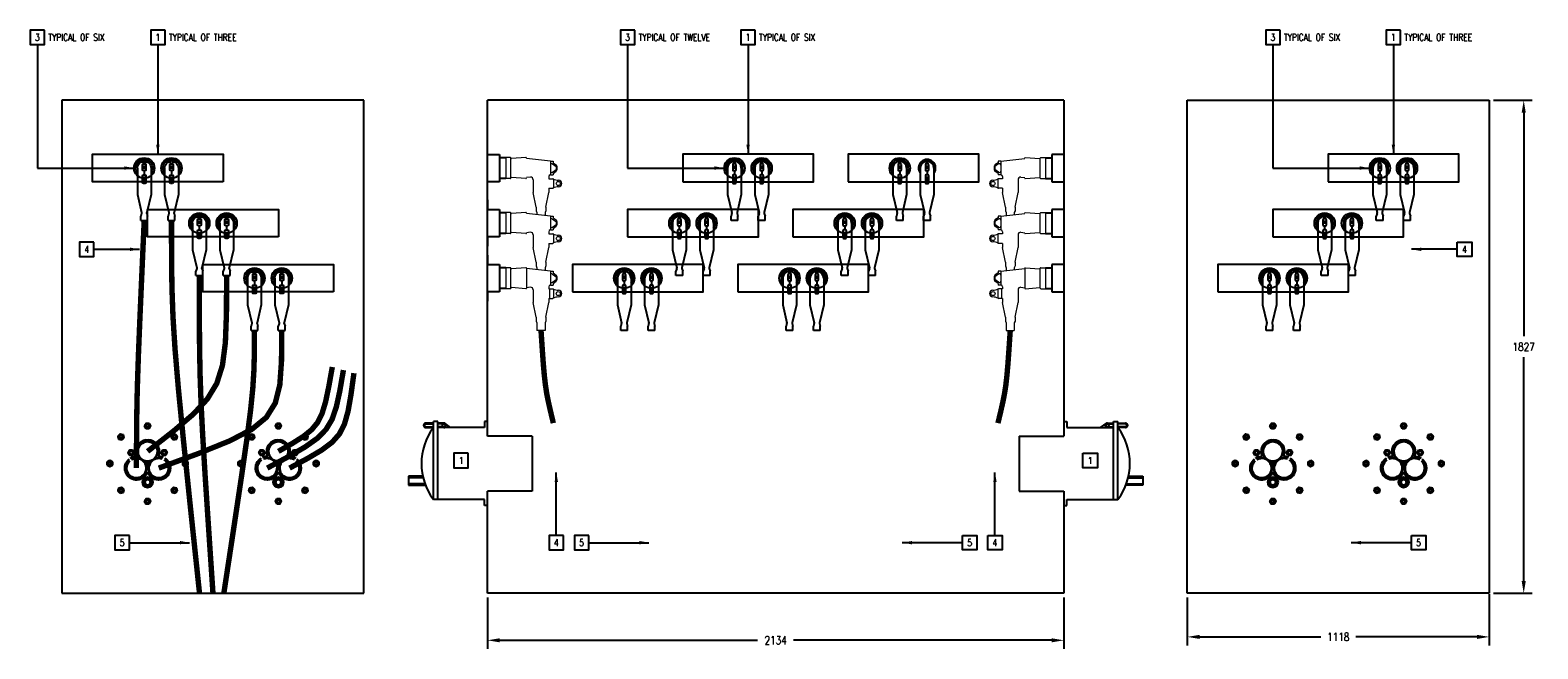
# Model space of a CAD drawing. Header units: millimetres. Extents: x 841 to 6422, y -23772 to -21479.
import ezdxf
from ezdxf.enums import TextEntityAlignment as Align

# ---------------------------------------------------------------- set-up
doc = ezdxf.new("R2010")
doc.units = ezdxf.units.MM
doc.header["$LTSCALE"] = 254
doc.layers.get('0').update_dxf_attribs({"color": 2})
doc.layers.add('DRAW', color=2, linetype='Continuous', lineweight=30)
doc.layers.add('HIDDEN', color=1, linetype='Continuous', lineweight=15)
for name, color, linetype in [('E-ANNO-TEXT', 3, 'Continuous'), ('E-DETL', 2, 'Continuous'), ('E-TEXT', 3, 'Continuous')]:
    doc.layers.add(name, color=color, linetype=linetype)
doc.styles.get("Standard").update_dxf_attribs({"font": 'romans.shx', "width": 0.8, "height": 30})
doc.dimstyles.get("Standard").update_dxf_attribs({"dimtxt": 0.125, "dimasz": 0.179688, "dimexe": 0.125, "dimexo": 0.0625, "dimgap": 0.09375, "dimtad": 0, "dimdec": 8, "dimzin": 5, "dimdsep": 46, "dimtxsty": 'Standard', "dimcen": 0.089844, "dimclrd": 256, "dimclre": 256, "dimclrt": 256, "dimadec": 0, "dimazin": 0, "dimtfac": 1, "dimtdec": 8, "dimtmove": 0, "dimatfit": 3, "dimfxl": 0, "dimfrac": 2, "dimtolj": 1, "dimtzin": 5, "dimlwd": -1, "dimlwe": -1, "dimarcsym": 0})

# ---------------------------------------------------------------- blocks, each defined once
blk = doc.blocks.new('Elbow Rear')
for p, q in [((-1, 0), (-1, -3.875)), ((-0.25, 0.5), (-0.25, -0.25)), ((-0.125, 1.125), (-0.125, 0.625)), ((0.125, 1.125), (-0.125, 1.125)), ((0.125, 0.625), (-0.125, 0.625)), ((0, 0.375), (0, -0.125)), ((0.125, 0.625), (0.125, 1.125)), ((0.25, -0.25), (0.25, 0.5)), ((1, 0), (1, -3.875)), ((-0.25, -1.125), (-0.25, -2.125)), ((-0.125, -0.375), (0.125, -0.375)), ((0.125, -1), (-0.125, -1)), ((0, -0.5), (0, -0.875)), ((0, -1.25), (0, -2)), ((0.25, -2.125), (0.25, -1.125)), ((-1, -3.875), (-0.375, -6.5)), ((-0.125, -2.25), (0.125, -2.25)), ((1, -3.875), (0.375, -6.5)), ((-0.375, -6.625), (-0.375, -6.5)), ((0.375, -6.5), (0.375, -6.625)), ((-0.375, -6.625), (-0.5, -7)), ((-0.5, -7.625), (-0.5, -7)), ((0.5, -7.625), (-0.5, -7.625)), ((0.375, -6.625), (0.5, -7)), ((0.5, -7.625), (0.5, -7))]:
    blk.add_line(p, q)
for centre, radius, start, end in [((0, 0), 1.25, 323.1301, 216.8699), ((0, 0), 1, 97.18076, 180), ((-0.125, 0.5), 0.125, 90, 180), ((0, 0), 1, 0, 82.81924), ((0.125, 0.5), 0.125, 0, 90), ((-0.125, -0.25), 0.125, 180, 270), ((-0.125, -1.125), 0.125, 90, 180), ((-0.125, -2.125), 0.125, 180, 270), ((0.125, -0.25), 0.125, 270, 0), ((0.125, -1.125), 0.125, 0, 90), ((0.125, -2.125), 0.125, 270, 0)]:
    blk.add_arc(centre, radius, start, end)
blk = doc.blocks.new('REC BACK')
at = {"layer": 'DRAW'}
for p, q in [((-12.7, -68.2), (-18.8, -65.7)), ((-12.7, -68.2), (-18.8, -65.7)), ((-9.7, -60.8), (-15.8, -58.4)), ((-9.7, -60.8), (-15.8, -58.4)), ((15.8, -79.7), (9.7, -77.2)), ((15.8, -79.7), (9.7, -77.2)), ((18.8, -72.3), (12.7, -69.9)), ((18.8, -72.3), (12.7, -69.9))]:
    blk.add_line(p, q, dxfattribs=at)
for points in [[(-5.5, 149.2), (-11, 139.7), (-5.5, 130.2), (5.5, 130.2), (11, 139.7), (5.5, 149.2)], [(-109.4, 101.6), (-106.6, 91), (-95.9, 88.2), (-88.2, 95.9), (-91, 106.6), (-101.6, 109.4)], [(101.6, 109.4), (91, 106.6), (88.2, 95.9), (95.9, 88.2), (106.6, 91), (109.4, 101.6)], [(101.6, 109.4), (91, 106.6), (88.2, 95.9), (95.9, 88.2), (106.6, 91), (109.4, 101.6)], [(-149.2, -5.5), (-139.7, -11), (-130.2, -5.5), (-130.2, 5.5), (-139.7, 11), (-149.2, 5.5)], [(-149.2, -5.5), (-139.7, -11), (-130.2, -5.5), (-130.2, 5.5), (-139.7, 11), (-149.2, 5.5)], [(-55.6, 50), (-50.1, 40.5), (-55.6, 30.9), (-66.6, 30.9), (-72.1, 40.5), (-66.6, 50)], [(-1.4, 2.4), (-2.7, 0), (-1.4, -2.4), (1.4, -2.4), (2.7, 0), (1.4, 2.4)], [(-1.4, 2.4), (-2.7, 0), (-1.4, -2.4), (1.4, -2.4), (2.7, 0), (1.4, 2.4)], [(55.6, 50), (50.1, 40.5), (55.6, 30.9), (66.6, 30.9), (72.1, 40.5), (66.6, 50)], [(149.2, 5.5), (139.7, 11), (130.2, 5.5), (130.2, -5.5), (139.7, -11), (149.2, -5.5)], [(149.2, 5.5), (139.7, 11), (130.2, 5.5), (130.2, -5.5), (139.7, -11), (149.2, -5.5)], [(-101.6, -109.4), (-91, -106.6), (-88.2, -95.9), (-95.9, -88.2), (-106.6, -91), (-109.4, -101.6)], [(-101.6, -109.4), (-91, -106.6), (-88.2, -95.9), (-95.9, -88.2), (-106.6, -91), (-109.4, -101.6)], [(109.4, -101.6), (106.6, -91), (95.9, -88.2), (88.2, -95.9), (91, -106.6), (101.6, -109.4)], [(109.4, -101.6), (106.6, -91), (95.9, -88.2), (88.2, -95.9), (91, -106.6), (101.6, -109.4)], [(5.5, -149.2), (11, -139.7), (5.5, -130.2), (-5.5, -130.2), (-11, -139.7), (-5.5, -149.2)], [(5.5, -149.2), (11, -139.7), (5.5, -130.2), (-5.5, -130.2), (-11, -139.7), (-5.5, -149.2)]]:
    blk.add_lwpolyline(points, close=True, dxfattribs=at)
for points in [[(5.5, 149.2), (-5.5, 149.2), (-11, 139.7), (-5.5, 130.2), (1.7, 130.2)], [(-105.4, 105.6), (-109.4, 101.6), (-106.6, 91), (-98.5, 88.9)]]:
    blk.add_lwpolyline(points, dxfattribs=at)
for centre, radius in [((0, 139.7), 9.52), ((0, 139.7), 5.33), ((-98.8, 98.8), 9.52), ((-98.8, 98.8), 5.33), ((98.8, 98.8), 9.52), ((98.8, 98.8), 9.52), ((98.8, 98.8), 5.33), ((98.8, 98.8), 5.33), ((-139.7, 0), 9.52), ((-139.7, 0), 9.52), ((-139.7, 0), 5.33), ((-139.7, 0), 5.33), ((-61.1, 40.5), 9.41), ((-61.1, 40.5), 6.35), ((0, 0), 9.52), ((0, 0), 9.52), ((0, 0), 6.35), ((0, 0), 6.35), ((61.1, 40.5), 9.41), ((61.1, 40.5), 6.35), ((139.7, 0), 9.52), ((139.7, 0), 9.52), ((139.7, 0), 5.33), ((139.7, 0), 5.33), ((0, -69), 19.1), ((0, -69), 19.1), ((-98.8, -98.8), 9.52), ((-98.8, -98.8), 9.52), ((-98.8, -98.8), 5.33), ((-98.8, -98.8), 5.33), ((0, -69), 12.7), ((0, -69), 12.7), ((0, -69), 10.3), ((0, -69), 10.3), ((98.8, -98.8), 9.52), ((98.8, -98.8), 9.52), ((98.8, -98.8), 5.33), ((98.8, -98.8), 5.33), ((0, -139.7), 9.52), ((0, -139.7), 9.52), ((0, -139.7), 5.33), ((0, -139.7), 5.33)]:
    blk.add_circle(centre, radius, dxfattribs=at)
for centre, radius, start, end in [((0, 139.7), 9.52, 59.9508, 280.5411), ((0, 139.7), 6.35, 59.9959, 28.4622), ((0, 139.7), 6.35, 59.9959, 291.5972), ((0, 139.7), 5.33, 41.9746, 298.5172), ((-98.8, 98.8), 9.52, 134.3879, 270.4472), ((-98.8, 98.8), 6.35, 104.9959, 73.4622), ((-98.8, 98.8), 6.35, 146.5556, 258.2795), ((-98.8, 98.8), 5.33, 154.3368, 250.4983), ((0, 45.2), 42.9, 97.4786, 200.1972), ((0, 45.2), 42.9, 134.8356, 200.1972), ((0, 45.2), 37.3, 100.1487, 219.3308), ((0, 45.2), 37.3, 137.5058, 219.3308), ((0, 45.2), 36.5, 100.6003, 264.6109), ((0, 45.2), 36.5, 137.9574, 264.6109), ((0, 45.2), 42.9, 356.574, 100.3703), ((0, 45.2), 37.3, 320.6692, 97.7002), ((0, 45.2), 36.5, 275.3891, 97.2485), ((0, 45.2), 36.5, 275.3891, 59.8915), ((0, 45.2), 37.3, 320.6692, 60.3431), ((0, 45.2), 42.9, 339.8028, 63.0133), ((98.8, 98.8), 6.35, 14.9959, 343.4622), ((98.8, 98.8), 6.35, 14.9959, 343.4622), ((-139.7, 0), 6.35, 149.9959, 118.4622), ((-139.7, 0), 6.35, 149.9959, 118.4622), ((-41.3, -16.7), 42.9, 129.6502, 333.6925), ((-41.3, -16.7), 42.9, 156.8771, 333.6925), ((-41.3, -16.7), 37.3, 132.3204, 13.2155), ((-41.3, -16.7), 36.5, 132.772, 14.6287), ((-41.3, -16.7), 42.9, 92.4118, 122.4117), ((-41.3, -16.7), 37.3, 73.2782, 119.7416), ((-41.3, -16.7), 36.5, 29.3384, 119.29), ((-41.3, -16.7), 42.9, 92.4118, 95.1849), ((-43.2, 29.3), 3.17, 272.4118, 20.1972), ((-43.2, 29.3), 3.17, 272.4118, 20.1972), ((-41.3, -16.7), 37.3, 73.2782, 92.5148), ((-41.3, -16.7), 36.5, 29.3384, 92.0632), ((-30.1, 20.6), 1.59, 253.2782, 39.3308), ((-30.1, 20.6), 1.59, 253.2782, 39.3308), ((-11.2, 8), 1.59, 73.2782, 219.3308), ((-11.2, 8), 1.59, 73.2782, 219.3308), ((-41.3, -16.7), 37.3, 30.7516, 39.3308), ((-41.3, -16.7), 37.3, 30.7516, 39.3308), ((0, 45.2), 37.3, 253.2782, 262.6383), ((0, 45.2), 37.3, 253.2782, 262.6383), ((41.3, -16.7), 42.9, 206.3075, 58.9482), ((41.3, -16.7), 42.9, 206.3075, 32.3102), ((41.3, -16.7), 37.3, 166.7845, 56.2781), ((41.3, -16.7), 37.3, 166.7845, 29.64), ((41.3, -16.7), 36.5, 165.3713, 55.8265), ((0, 45.2), 37.3, 277.3617, 286.7218), ((0, 45.2), 37.3, 277.3617, 286.7218), ((41.3, -16.7), 36.5, 165.3713, 29.1884), ((41.3, -16.7), 37.3, 140.6692, 149.2484), ((41.3, -16.7), 37.3, 140.6692, 149.2484), ((41.3, -16.7), 36.5, 69.8972, 150.6616), ((41.3, -16.7), 36.5, 96.5353, 150.6616), ((11.2, 8), 1.59, 320.6692, 106.7218), ((11.2, 8), 1.59, 320.6692, 106.7218), ((30.1, 20.6), 1.59, 140.6692, 286.7218), ((30.1, 20.6), 1.59, 140.6692, 286.7218), ((41.3, -16.7), 37.3, 69.4456, 106.7218), ((41.3, -16.7), 37.3, 96.0837, 106.7218), ((43.2, 29.3), 3.17, 159.8028, 267.5882), ((41.3, -16.7), 42.9, 66.7755, 87.5882), ((139.7, 0), 6.35, 329.9959, 298.4622), ((139.7, 0), 6.35, 329.9959, 298.4622), ((-41.3, -16.7), 37.3, 159.5472, 13.2155), ((-41.3, -16.7), 36.5, 159.9988, 14.6287), ((0, -37.1), 3.17, 26.3075, 153.6925), ((0, -37.1), 3.17, 26.3075, 153.6925), ((-98.8, -98.8), 6.35, 194.9959, 163.4622), ((-98.8, -98.8), 6.35, 194.9959, 163.4622), ((0, -69), 11.1, 347.2125, 314.1565), ((0, -69), 11.1, 347.2125, 314.1565), ((98.8, -98.8), 6.35, 284.9959, 253.4622), ((98.8, -98.8), 6.35, 284.9959, 253.4622), ((0, -139.7), 6.35, 239.9959, 208.4622), ((0, -139.7), 6.35, 239.9959, 208.4622)]:
    blk.add_arc(centre, radius, start, end, dxfattribs=at)
blk = doc.blocks.new('*D32')
at = {"layer": 'E-TEXT'}
for p, q in [((6257.7, -21739.1), (6401, -21739.1)), ((6369.3, -21784.7), (6369.3, -22613.6)), ((6369.3, -23520.2), (6369.3, -22691.3)), ((6257.7, -23565.9), (6401, -23565.9))]:
    blk.add_line(p, q, dxfattribs=at)
for points in [[(6361.7, -21784.7), (6376.9, -21784.7), (6369.3, -21739.1)], [(6361.7, -23520.2), (6376.9, -23520.2), (6369.3, -23565.9)]]:
    blk.add_solid(points, dxfattribs=at)
at = {"layer": 'E-TEXT', "insert": (6369.3, -22652.5), "char_height": 30, "attachment_point": 5}
blk.add_mtext('\\A1;1827', dxfattribs=at)
blk = doc.blocks.new('*D34')
at = {"layer": 'E-ANNO-TEXT'}
for p, q in [((2533.8, -23581.7), (2533.8, -23771.8)), ((4667.4, -23581.7), (4667.4, -23771.8)), ((2579.4, -23740), (3533.9, -23740)), ((4621.7, -23740), (3667.2, -23740))]:
    blk.add_line(p, q, dxfattribs=at)
for points in [[(2579.4, -23732.4), (2579.4, -23747.6), (2533.8, -23740)], [(4621.7, -23732.4), (4621.7, -23747.6), (4667.4, -23740)]]:
    blk.add_solid(points, dxfattribs=at)
at = {"layer": 'E-ANNO-TEXT', "insert": (3600.6, -23740), "char_height": 30, "attachment_point": 5}
blk.add_mtext('\\A1;2134', dxfattribs=at)
blk = doc.blocks.new('*D35')
at = {"layer": 'E-ANNO-TEXT'}
for p, q in [((5124.2, -23581.7), (5124.2, -23759.1)), ((6241.8, -23569), (6241.8, -23759.1)), ((5169.9, -23727.3), (5618.6, -23727.3)), ((6196.2, -23727.3), (5747.4, -23727.3))]:
    blk.add_line(p, q, dxfattribs=at)
for points in [[(5169.9, -23719.7), (5169.9, -23734.9), (5124.2, -23727.3)], [(6196.2, -23719.7), (6196.2, -23734.9), (6241.8, -23727.3)]]:
    blk.add_solid(points, dxfattribs=at)
at = {"layer": 'E-ANNO-TEXT', "insert": (5683, -23727.3), "char_height": 30, "attachment_point": 5}
blk.add_mtext('\\A1;1118', dxfattribs=at)

msp = doc.modelspace()

# ---------------------------------------------------------------- linework, layer by layer
for p, q in [((2533.8, -21939.3), (2578.2, -21939.3)), ((2578.2, -21939.3), (2578.2, -22040.9)), ((2602, -21952), (2578.2, -21952)), ((4599.1, -21952), (4622.9, -21952)), ((4622.9, -21939.3), (4622.9, -22040.9)), ((4667.4, -21939.3), (4622.9, -21939.3)), ((2578.2, -22040.9), (2533.8, -22040.9)), ((2602, -22028.2), (2578.2, -22028.2)), ((4599.1, -22028.2), (4622.9, -22028.2)), ((4622.9, -22040.9), (4667.4, -22040.9)), ((2533.8, -22108.3), (2533.8, -22143.3)), ((2533.8, -22143.3), (2578.2, -22143.3)), ((2578.2, -22143.3), (2578.2, -22244.9)), ((4667.4, -22143.3), (4622.9, -22143.3)), ((4622.9, -22143.3), (4622.9, -22244.9)), ((2602, -22156), (2578.2, -22156)), ((4599.1, -22156), (4622.9, -22156)), ((2578.2, -22244.9), (2533.8, -22244.9)), ((2533.8, -22244.9), (2533.8, -22279.8)), ((2602, -22232.2), (2578.2, -22232.2)), ((4599.1, -22232.2), (4622.9, -22232.2)), ((4622.9, -22244.9), (4667.4, -22244.9)), ((2533.8, -22312.3), (2533.8, -22347.3)), ((2533.8, -22347.3), (2578.2, -22347.3)), ((2578.2, -22347.3), (2578.2, -22448.9)), ((2602, -22360), (2578.2, -22360)), ((4599.1, -22360), (4622.9, -22360)), ((4622.9, -22347.3), (4622.9, -22448.9)), ((4667.4, -22347.3), (4622.9, -22347.3)), ((2533.8, -22448.9), (2533.8, -22483.8)), ((2578.2, -22448.9), (2533.8, -22448.9)), ((2602, -22436.2), (2578.2, -22436.2)), ((4599.1, -22436.2), (4622.9, -22436.2)), ((4622.9, -22448.9), (4667.4, -22448.9))]:
    msp.add_line(p, q)
at = {"layer": 'E-ANNO-TEXT'}
for p, q in [((868.1, -21532.2), (868.1, -21990.1)), ((1314.1, -21532.2), (1314.1, -21939.1)), ((3052.6, -21532.2), (3052.6, -21990.1)), ((3498.6, -21532.2), (3498.6, -21939.1)), ((5441, -21532.2), (5441, -21990.1)), ((5887, -21532.2), (5887, -21939.1)), ((868.1, -21990.1), (1225.6, -21990.1)), ((3052.6, -21990.1), (3410.1, -21990.1)), ((5441, -21990.1), (5798.5, -21990.1)), ((1077.6, -22291.2), (1246.5, -22291.2)), ((6123.5, -22291.2), (5954.6, -22291.2)), ((2788.8, -23351.5), (2788.8, -23118)), ((4412.3, -23351.5), (4412.3, -23118)), ((1208.7, -23378.2), (1431.6, -23378.2)), ((2909, -23378.2), (3131.8, -23378.2)), ((4292.2, -23378.2), (4069.3, -23378.2)), ((5953.3, -23378.2), (5730.5, -23378.2))]:
    msp.add_line(p, q, dxfattribs=at)
for points in [[(894.8, -21478.9), (841.5, -21478.9), (841.5, -21532.2), (894.8, -21532.2)], [(1340.8, -21478.9), (1287.5, -21478.9), (1287.5, -21532.2), (1340.8, -21532.2)], [(3079.2, -21478.9), (3025.9, -21478.9), (3025.9, -21532.2), (3079.2, -21532.2)], [(3525.2, -21478.9), (3471.9, -21478.9), (3471.9, -21532.2), (3525.2, -21532.2)], [(5467.7, -21478.9), (5414.3, -21478.9), (5414.3, -21532.2), (5467.7, -21532.2)], [(5913.7, -21478.9), (5860.3, -21478.9), (5860.3, -21532.2), (5913.7, -21532.2)], [(1077.6, -22264.5), (1024.2, -22264.5), (1024.2, -22317.8), (1077.6, -22317.8)], [(6123.6, -22264.5), (6176.9, -22264.5), (6176.9, -22317.8), (6123.6, -22317.8)], [(2463.2, -23047.1), (2409.9, -23047.1), (2409.9, -23100.4), (2463.2, -23100.4)], [(4737.9, -23047.1), (4791.3, -23047.1), (4791.3, -23100.4), (4737.9, -23100.4)], [(1208.7, -23351.6), (1155.3, -23351.6), (1155.3, -23404.9), (1208.7, -23404.9)], [(2815.5, -23351.6), (2762.2, -23351.6), (2762.2, -23404.9), (2815.5, -23404.9)], [(2908.9, -23351.6), (2855.6, -23351.6), (2855.6, -23404.9), (2908.9, -23404.9)], [(4292.2, -23351.6), (4345.6, -23351.6), (4345.6, -23404.9), (4292.2, -23404.9)], [(4385.6, -23351.6), (4439, -23351.6), (4439, -23404.9), (4385.6, -23404.9)], [(5953.4, -23351.6), (6006.7, -23351.6), (6006.7, -23404.9), (5953.4, -23404.9)]]:
    msp.add_lwpolyline(points, close=True, dxfattribs=at)
for points in [[(1320.5, -21903), (1314.1, -21939.1), (1307.8, -21903)], [(3504.9, -21903), (3498.6, -21939.1), (3492.2, -21903)], [(5893.4, -21903), (5887, -21939.1), (5880.7, -21903)], [(1189.6, -21983.7), (1225.6, -21990.1), (1189.6, -21996.4)], [(3374, -21983.7), (3410.1, -21990.1), (3374, -21996.4)], [(5762.5, -21983.7), (5798.5, -21990.1), (5762.5, -21996.4)], [(1210.5, -22284.8), (1246.5, -22291.2), (1210.5, -22297.5)], [(5990.6, -22284.8), (5954.6, -22291.2), (5990.6, -22297.5)], [(2782.5, -23154), (2788.8, -23118), (2795.2, -23154)], [(4418.6, -23154), (4412.3, -23118), (4405.9, -23154)], [(1395.5, -23371.9), (1431.6, -23378.2), (1395.5, -23384.6)], [(3095.8, -23371.9), (3131.8, -23378.2), (3095.8, -23384.6)], [(4105.4, -23371.9), (4069.3, -23378.2), (4105.4, -23384.6)], [(5766.5, -23371.9), (5730.5, -23378.2), (5766.5, -23384.6)]]:
    msp.add_solid(points, dxfattribs=at)
at = {"layer": 'E-DETL'}
for p, q in [((959.3, -21739.1), (959.3, -23565.9)), ((2076.9, -21739.1), (959.3, -21739.1)), ((2076.9, -23565.9), (2076.9, -21739.1)), ((4667.4, -21739.1), (2533.8, -21739.1)), ((2533.8, -22983.7), (2533.8, -21739.1)), ((4667.4, -21739.1), (4667.4, -22983.7)), ((5124.2, -21739.1), (6241.8, -21739.1)), ((5124.2, -23565.9), (5124.2, -21739.1)), ((6241.8, -21739.1), (6241.8, -23565.9)), ((2350.4, -22929.3), (2333.7, -22929.3)), ((2333.7, -23218.2), (2333.7, -22929.3)), ((2350.4, -23218.2), (2350.4, -22929.3)), ((2522.7, -22929.3), (2522.7, -22951.5)), ((2533.8, -22929.3), (2522.7, -22929.3)), ((4667.4, -22929.3), (4678.5, -22929.3)), ((4678.5, -22929.3), (4678.5, -22951.5)), ((4850.7, -22929.3), (4867.4, -22929.3)), ((4850.7, -23218.2), (4850.7, -22929.3)), ((4867.4, -23218.2), (4867.4, -22929.3)), ((2333.7, -22934.8), (2306, -22934.8)), ((2306, -22937.6), (2333.7, -22937.6)), ((2306, -22948.7), (2333.7, -22948.7)), ((2306, -22951.5), (2333.7, -22951.5)), ((2372.6, -22934.8), (2350.4, -22934.8)), ((2372.6, -22937.6), (2350.4, -22937.6)), ((2372.6, -22948.7), (2350.4, -22948.7)), ((2522.7, -22951.5), (2350.4, -22951.5)), ((2397.6, -22951.5), (2377.6, -22936.5)), ((2698.9, -22983.7), (2533.8, -22983.7)), ((2698.9, -22983.7), (2698.9, -23186.9)), ((4502.3, -22983.7), (4667.4, -22983.7)), ((4502.3, -22983.7), (4502.3, -23186.9)), ((4678.5, -22951.5), (4850.7, -22951.5)), ((4803.5, -22951.5), (4823.5, -22936.5)), ((4828.5, -22934.8), (4850.7, -22934.8)), ((4828.5, -22937.6), (4850.7, -22937.6)), ((4828.5, -22948.7), (4850.7, -22948.7)), ((4867.4, -22934.8), (4895.2, -22934.8)), ((4895.2, -22937.6), (4867.4, -22937.6)), ((4895.2, -22948.7), (4867.4, -22948.7)), ((4895.2, -22951.5), (4867.4, -22951.5)), ((2294.4, -23132.1), (2242.1, -23132.1)), ((2242.1, -23132.1), (2242.1, -23165.4)), ((2295.7, -23137.6), (2242.1, -23137.6)), ((4905.5, -23137.6), (4959.1, -23137.6)), ((4906.8, -23132.1), (4959.1, -23132.1)), ((4959.1, -23132.1), (4959.1, -23165.4)), ((2302.3, -23159.9), (2242.1, -23159.9)), ((2242.1, -23165.4), (2304.4, -23165.4)), ((2698.9, -23186.9), (2533.8, -23186.9)), ((2533.8, -23565.9), (2533.8, -23186.9)), ((4502.3, -23186.9), (4667.4, -23186.9)), ((4667.4, -23186.9), (4667.4, -23565.9)), ((4959.1, -23165.4), (4896.7, -23165.4)), ((4898.8, -23159.9), (4959.1, -23159.9)), ((2522.7, -23218.2), (2333.7, -23218.2)), ((2522.7, -23240.4), (2522.7, -23218.2)), ((2533.8, -23240.4), (2522.7, -23240.4)), ((4667.4, -23240.4), (4678.5, -23240.4)), ((4678.5, -23240.4), (4678.5, -23218.2)), ((4678.5, -23218.2), (4867.4, -23218.2)), ((959.3, -23565.9), (2076.9, -23565.9)), ((959.3, -23565.9), (2076.9, -23565.9)), ((4667.4, -23565.9), (2533.8, -23565.9)), ((6241.8, -23565.9), (5124.2, -23565.9))]:
    msp.add_line(p, q, dxfattribs=at)
for points in [[(1556.1, -22041.1), (1072.1, -22041.1), (1072.1, -21939.1), (1556.1, -21939.1)], [(3256.6, -22041.1), (3740.6, -22041.1), (3740.6, -21939.1), (3256.6, -21939.1)], [(3868.6, -22041.1), (4352.6, -22041.1), (4352.6, -21939.1), (3868.6, -21939.1)], [(5645, -22041.1), (6129, -22041.1), (6129, -21939.1), (5645, -21939.1)], [(1760.1, -22245.1), (1276.1, -22245.1), (1276.1, -22143.1), (1760.1, -22143.1)], [(3052.6, -22245.1), (3536.6, -22245.1), (3536.6, -22143.1), (3052.6, -22143.1)], [(3664.6, -22245.1), (4148.6, -22245.1), (4148.6, -22143.1), (3664.6, -22143.1)], [(5441, -22245.1), (5925, -22245.1), (5925, -22143.1), (5441, -22143.1)], [(1964.1, -22449.1), (1480.1, -22449.1), (1480.1, -22347.1), (1964.1, -22347.1)], [(2848.6, -22449.1), (3332.6, -22449.1), (3332.6, -22347.1), (2848.6, -22347.1)], [(3460.6, -22449.1), (3944.6, -22449.1), (3944.6, -22347.1), (3460.6, -22347.1)], [(5237, -22449.1), (5721, -22449.1), (5721, -22347.1), (5237, -22347.1)]]:
    msp.add_lwpolyline(points, close=True, dxfattribs=at)
at = {"layer": 'E-DETL', "const_width": 20}
for points in [[(1263.6, -22183.7), (1254.4, -22392.8), (1247.4, -22553.3), (1242.4, -22676.2), (1239.1, -22772.2), (1236.9, -22852), (1235.8, -22926.4), (1235.2, -23006.1), (1234.8, -23101.9)], [(1364.6, -22183.7), (1364.8, -22319.3), (1366.2, -22433.1), (1370.1, -22541.4), (1377.6, -22660.2), (1389.9, -22805.9), (1408.4, -22994.6), (1434.1, -23242.5), (1468.3, -23565.9)], [(1568.6, -22387.7), (1568, -22528.5), (1564, -22637.1), (1553.2, -22721.1), (1532.1, -22788.2), (1497.2, -22845.9), (1445.2, -22902.1), (1372.7, -22964.2), (1276.1, -23040)], [(1467.6, -22387.7), (1467.7, -22531.5), (1468.4, -22648.7), (1470.3, -22753.1), (1473.9, -22858.4), (1479.9, -22978.6), (1488.9, -23127.3), (1501.5, -23318.5), (1518.1, -23565.9)], [(1772.6, -22591.7), (1771.7, -22705.8), (1765.5, -22793.5), (1748.6, -22860.9), (1715.7, -22913.9), (1661.5, -22958.5), (1580.6, -23000.7), (1467.6, -23046.6), (1317.4, -23101.9)], [(1671.6, -22591.7), (1671.4, -22669), (1669.8, -22736.2), (1665.6, -22804.7), (1657.5, -22885.8), (1644, -22991.1), (1623.8, -23131.9), (1595.7, -23319.7), (1558.3, -23565.9)], [(2732.2, -22591.7), (2736.9, -22662), (2740.8, -22716.5), (2744.5, -22759), (2748.5, -22793.8), (2753.2, -22824.8), (2759.4, -22856), (2767.4, -22891.4), (2777.8, -22935.2)], [(4468.9, -22591.7), (4464.2, -22662), (4460.3, -22716.5), (4456.6, -22759), (4452.7, -22793.8), (4447.9, -22824.8), (4441.8, -22856), (4433.8, -22891.4), (4423.4, -22935.2)], [(1718.8, -23101.9), (1799.2, -23058.4), (1860.1, -23022.9), (1904.7, -22991.1), (1936.5, -22958.7), (1958.7, -22921.6), (1974.6, -22875.3), (1987.6, -22815.8), (2000.9, -22738.6)], [(1760.1, -23040), (1813.3, -23009.5), (1853.7, -22983.8), (1883.7, -22959.3), (1905.7, -22932.4), (1921.9, -22899.5), (1934.8, -22856.7), (1946.6, -22800.5), (1959.8, -22727.2)], [(1801.4, -23101.9), (1869.6, -23065.2), (1921.2, -23034.7), (1959.1, -23006.2), (1986, -22975.6), (2004.7, -22938.8), (2018, -22891.7), (2028.8, -22830.1), (2039.8, -22750)]]:
    msp.add_lwpolyline(points, dxfattribs=at)
at = {"layer": 'E-DETL'}
for centre, radius in [((1263.6, -21990.1), 38), ((1364.6, -21990.1), 38), ((3448.1, -21990.1), 38), ((3549.1, -21990.1), 38), ((4060.1, -21990.1), 38), ((5836.5, -21990.1), 38), ((5937.5, -21990.1), 38), ((1467.6, -22194.1), 38), ((1568.6, -22194.1), 38), ((3244.1, -22194.1), 38), ((3345.1, -22194.1), 38), ((3856.1, -22194.1), 38), ((3957.1, -22194.1), 38), ((5632.5, -22194.1), 38), ((5733.5, -22194.1), 38), ((1671.6, -22398.1), 38), ((1772.6, -22398.1), 38), ((3040.1, -22398.1), 38), ((3141.1, -22398.1), 38), ((3652.1, -22398.1), 38), ((3753.1, -22398.1), 38), ((5428.5, -22398.1), 38), ((5529.5, -22398.1), 38), ((2372.6, -22943.2), 5.56), ((4828.5, -22943.2), 5.56)]:
    msp.add_circle(centre, radius, dxfattribs=at)
for centre, radius, start, end in [((2511.5, -23084.9), 222.2, 143.1301, 216.8699), ((2306, -22943.2), 8.33, 90, 270), ((2306, -22943.2), 5.56, 90, 270), ((2372.6, -22943.2), 8.33, 270, 90), ((2372.6, -22943.2), 5.56, 270, 90), ((4828.5, -22943.2), 8.33, 90, 270), ((4828.5, -22943.2), 5.56, 90, 270), ((4689.6, -23084.9), 222.2, 323.1301, 36.8699), ((4895.2, -22943.2), 8.33, 270, 90), ((4895.2, -22943.2), 5.56, 270, 90)]:
    msp.add_arc(centre, radius, start, end, dxfattribs=at)
at = {"layer": 'HIDDEN'}
for p, q in [((2602, -21952), (2598.2, -21952)), ((2619.5, -21951.2), (2602, -21951.2)), ((2602, -21951.2), (2602, -22029)), ((2621.1, -22027.4), (2621.1, -21952.8)), ((2676.5, -21951.2), (2622.8, -21955)), ((2767.1, -21964.7), (2678.2, -21954.5)), ((2767.1, -21964.7), (2777.3, -21964.7)), ((2767.1, -21964.7), (2767.1, -22015.5)), ((2775.2, -21975), (2788.7, -21984.7)), ((2777.3, -21964.7), (2777.3, -21970.2)), ((2777.3, -21970.2), (2788.7, -21978.5)), ((2788.7, -21978.5), (2788.7, -21984.7)), ((2788.7, -21978.5), (2788.7, -22001.7)), ((2788.7, -21980), (2789.9, -21980.9)), ((2791.3, -21983.5), (2791.3, -21996.6)), ((4409.9, -21983.5), (4409.9, -21996.6)), ((4412.4, -21980), (4411.2, -21980.9)), ((4423.8, -21970.2), (4412.4, -21978.5)), ((4426, -21975), (4412.4, -21984.7)), ((4412.4, -21978.5), (4412.4, -22001.7)), ((4412.4, -21978.5), (4412.4, -21984.7)), ((4434, -21964.7), (4423.8, -21964.7)), ((4423.8, -21964.7), (4423.8, -21970.2)), ((4434, -21964.7), (4522.9, -21954.5)), ((4434, -21964.7), (4434, -22015.5)), ((4524.6, -21951.2), (4578.4, -21955)), ((4580.1, -22027.4), (4580.1, -21952.8)), ((4581.6, -21951.2), (4599.1, -21951.2)), ((4599.1, -21951.2), (4599.1, -22029)), ((4599.1, -21952), (4602.9, -21952)), ((2602, -22028.2), (2598.2, -22028.2)), ((2619.5, -22029), (2602, -22029)), ((2676.5, -22029), (2622.8, -22025.1)), ((2692.8, -22024), (2678.2, -22025.6)), ((2703.4, -22033.4), (2703.4, -22080.6)), ((2761, -22021.8), (2761, -22029.4)), ((2761, -22029.4), (2775.4, -22029.4)), ((2767.1, -22015.5), (2766.7, -22015.5)), ((2767.1, -22015.5), (2777.3, -22015.5)), ((2775.2, -22005.2), (2788.7, -21995.4)), ((2777.3, -22009.9), (2788.7, -22001.7)), ((2777.3, -22009.9), (2777.3, -22015.5)), ((2778.5, -22032.5), (2778.5, -22061.9)), ((2788.7, -22001.7), (2788.7, -21995.4)), ((2788.7, -22000.1), (2789.9, -21999.2)), ((4412.4, -22000.1), (4411.2, -21999.2)), ((4412.4, -22001.7), (4412.4, -21995.4)), ((4426, -22005.2), (4412.4, -21995.4)), ((4423.8, -22009.9), (4412.4, -22001.7)), ((4422.6, -22032.5), (4422.6, -22061.9)), ((4423.8, -22009.9), (4423.8, -22015.5)), ((4434, -22015.5), (4423.8, -22015.5)), ((4440.1, -22029.4), (4425.7, -22029.4)), ((4434, -22015.5), (4434.5, -22015.5)), ((4440.1, -22021.8), (4440.1, -22029.4)), ((4497.8, -22033.4), (4497.8, -22080.6)), ((4508.4, -22024), (4522.9, -22025.6)), ((4524.6, -22029), (4578.4, -22025.1)), ((4581.6, -22029), (4599.1, -22029)), ((4599.1, -22028.2), (4602.9, -22028.2)), ((2714.4, -22134.5), (2703.4, -22080.6)), ((2750, -22134.5), (2761, -22080.6)), ((2761, -22065), (2775.4, -22065)), ((2761, -22065), (2761, -22080.6)), ((4440.1, -22065), (4425.7, -22065)), ((4440.1, -22065), (4440.1, -22080.6)), ((4451.1, -22134.5), (4440.1, -22080.6)), ((4486.7, -22134.5), (4497.8, -22080.6)), ((2714.4, -22134.5), (2714.4, -22148.8)), ((2714.4, -22148.8), (2717.1, -22155.2)), ((2750, -22148.8), (2747.3, -22155.2)), ((2750, -22134.5), (2750, -22148.8)), ((4451.1, -22134.5), (4451.1, -22148.8)), ((4451.1, -22148.8), (4453.8, -22155.2)), ((4486.7, -22148.8), (4484, -22155.2)), ((4486.7, -22134.5), (4486.7, -22148.8)), ((2602, -22156), (2598.2, -22156)), ((2602, -22155.2), (2602, -22233)), ((2619.5, -22155.2), (2602, -22155.2)), ((2621.1, -22231.4), (2621.1, -22156.8)), ((2676.5, -22155.2), (2622.8, -22159)), ((2767.1, -22168.7), (2678.2, -22158.5)), ((2717.1, -22155.2), (2717.1, -22162.9)), ((2747.3, -22155.2), (2747.3, -22166.4)), ((2767.1, -22168.7), (2767.1, -22219.5)), ((2767.1, -22168.7), (2777.3, -22168.7)), ((2775.2, -22179), (2788.7, -22188.7)), ((2775.2, -22209.2), (2788.7, -22199.4)), ((2777.3, -22168.7), (2777.3, -22174.2)), ((2777.3, -22174.2), (2788.7, -22182.5)), ((2777.3, -22213.9), (2788.7, -22205.7)), ((2788.7, -22182.5), (2788.7, -22205.7)), ((2788.7, -22182.5), (2788.7, -22188.7)), ((2788.7, -22184), (2789.9, -22184.9)), ((2788.7, -22205.7), (2788.7, -22199.4)), ((2788.7, -22204.1), (2789.9, -22203.2)), ((2791.3, -22187.5), (2791.3, -22200.6)), ((4409.9, -22187.5), (4409.9, -22200.6)), ((4412.4, -22184), (4411.2, -22184.9)), ((4412.4, -22204.1), (4411.2, -22203.2)), ((4423.8, -22174.2), (4412.4, -22182.5)), ((4426, -22179), (4412.4, -22188.7)), ((4412.4, -22182.5), (4412.4, -22188.7)), ((4412.4, -22182.5), (4412.4, -22205.7)), ((4426, -22209.2), (4412.4, -22199.4)), ((4412.4, -22205.7), (4412.4, -22199.4)), ((4423.8, -22213.9), (4412.4, -22205.7)), ((4423.8, -22168.7), (4423.8, -22174.2)), ((4434, -22168.7), (4423.8, -22168.7)), ((4434, -22168.7), (4522.9, -22158.5)), ((4434, -22168.7), (4434, -22219.5)), ((4453.8, -22155.2), (4453.8, -22166.4)), ((4484, -22155.2), (4484, -22162.9)), ((4524.6, -22155.2), (4578.4, -22159)), ((4580.1, -22231.4), (4580.1, -22156.8)), ((4581.6, -22155.2), (4599.1, -22155.2)), ((4599.1, -22155.2), (4599.1, -22233)), ((4599.1, -22156), (4602.9, -22156)), ((2602, -22232.2), (2598.2, -22232.2)), ((2619.5, -22233), (2602, -22233)), ((2676.5, -22233), (2622.8, -22229.1)), ((2692.8, -22228), (2678.2, -22229.6)), ((2703.4, -22237.4), (2703.4, -22284.6)), ((2761, -22225.8), (2761, -22233.4)), ((2761, -22233.4), (2775.4, -22233.4)), ((2767.1, -22219.5), (2766.7, -22219.5)), ((2767.1, -22219.5), (2777.3, -22219.5)), ((2777.3, -22213.9), (2777.3, -22219.5)), ((2778.5, -22236.5), (2778.5, -22265.9)), ((4422.6, -22236.5), (4422.6, -22265.9)), ((4423.8, -22213.9), (4423.8, -22219.5)), ((4434, -22219.5), (4423.8, -22219.5)), ((4440.1, -22233.4), (4425.7, -22233.4)), ((4434, -22219.5), (4434.5, -22219.5)), ((4440.1, -22225.8), (4440.1, -22233.4)), ((4497.8, -22237.4), (4497.8, -22284.6)), ((4508.4, -22228), (4522.9, -22229.6)), ((4524.6, -22233), (4578.4, -22229.1)), ((4581.6, -22233), (4599.1, -22233)), ((4599.1, -22232.2), (4602.9, -22232.2)), ((2714.4, -22338.5), (2703.4, -22284.6)), ((2750, -22338.5), (2761, -22284.6)), ((2761, -22269), (2761, -22284.6)), ((2761, -22269), (2775.4, -22269)), ((4440.1, -22269), (4425.7, -22269)), ((4440.1, -22269), (4440.1, -22284.6)), ((4451.1, -22338.5), (4440.1, -22284.6)), ((4486.7, -22338.5), (4497.8, -22284.6)), ((2602, -22360), (2598.2, -22360)), ((2619.5, -22359.2), (2602, -22359.2)), ((2602, -22359.2), (2602, -22437)), ((2621.1, -22435.4), (2621.1, -22360.8)), ((2676.5, -22359.2), (2622.8, -22363)), ((2678.2, -22360.8), (2678.2, -22435.4)), ((2767.1, -22372.7), (2678.2, -22362.5)), ((2714.4, -22338.5), (2714.4, -22352.8)), ((2714.4, -22352.8), (2717.1, -22359.2)), ((2717.1, -22359.2), (2717.1, -22366.9)), ((2750, -22352.8), (2747.3, -22359.2)), ((2747.3, -22359.2), (2747.3, -22370.4)), ((2750, -22338.5), (2750, -22352.8)), ((2767.1, -22372.7), (2777.3, -22372.7)), ((2767.1, -22372.7), (2767.1, -22423.5)), ((2777.3, -22372.7), (2777.3, -22378.2)), ((4434, -22372.7), (4423.8, -22372.7)), ((4423.8, -22372.7), (4423.8, -22378.2)), ((4434, -22372.7), (4522.9, -22362.5)), ((4434, -22372.7), (4434, -22423.5)), ((4451.1, -22338.5), (4451.1, -22352.8)), ((4451.1, -22352.8), (4453.8, -22359.2)), ((4453.8, -22359.2), (4453.8, -22370.4)), ((4486.7, -22352.8), (4484, -22359.2)), ((4484, -22359.2), (4484, -22366.9)), ((4486.7, -22338.5), (4486.7, -22352.8)), ((4522.9, -22360.8), (4522.9, -22435.4)), ((4524.6, -22359.2), (4578.4, -22363)), ((4580.1, -22435.4), (4580.1, -22360.8)), ((4581.6, -22359.2), (4599.1, -22359.2)), ((4599.1, -22359.2), (4599.1, -22437)), ((4599.1, -22360), (4602.9, -22360)), ((2692.8, -22432), (2678.2, -22433.6)), ((2761, -22429.8), (2761, -22437.4)), ((2767.1, -22423.5), (2766.7, -22423.5)), ((2767.1, -22423.5), (2777.3, -22423.5)), ((2775.2, -22383), (2788.7, -22392.7)), ((2775.2, -22413.2), (2788.7, -22403.4)), ((2777.3, -22378.2), (2788.7, -22386.5)), ((2777.3, -22417.9), (2788.7, -22409.7)), ((2777.3, -22417.9), (2777.3, -22423.5)), ((2788.7, -22386.5), (2788.7, -22392.7)), ((2788.7, -22386.5), (2788.7, -22409.7)), ((2788.7, -22388), (2789.9, -22388.9)), ((2788.7, -22409.7), (2788.7, -22403.4)), ((2788.7, -22408.1), (2789.9, -22407.2)), ((2791.3, -22391.5), (2791.3, -22404.6)), ((4409.9, -22391.5), (4409.9, -22404.6)), ((4412.4, -22388), (4411.2, -22388.9)), ((4412.4, -22408.1), (4411.2, -22407.2)), ((4423.8, -22378.2), (4412.4, -22386.5)), ((4426, -22383), (4412.4, -22392.7)), ((4412.4, -22386.5), (4412.4, -22409.7)), ((4412.4, -22386.5), (4412.4, -22392.7)), ((4412.4, -22409.7), (4412.4, -22403.4)), ((4426, -22413.2), (4412.4, -22403.4)), ((4423.8, -22417.9), (4412.4, -22409.7)), ((4423.8, -22417.9), (4423.8, -22423.5)), ((4434, -22423.5), (4423.8, -22423.5)), ((4434, -22423.5), (4434.5, -22423.5)), ((4440.1, -22429.8), (4440.1, -22437.4)), ((4508.4, -22432), (4522.9, -22433.6)), ((2602, -22436.2), (2598.2, -22436.2)), ((2619.5, -22437), (2602, -22437)), ((2676.5, -22437), (2622.8, -22433.1)), ((2703.4, -22441.4), (2703.4, -22488.5)), ((2761, -22437.4), (2775.4, -22437.4)), ((2761, -22473), (2775.4, -22473)), ((2761, -22473), (2761, -22488.5)), ((2764.2, -22437.4), (2764.2, -22473)), ((2778.5, -22440.5), (2778.5, -22469.9)), ((4422.6, -22440.5), (4422.6, -22469.9)), ((4440.1, -22437.4), (4425.7, -22437.4)), ((4440.1, -22473), (4425.7, -22473)), ((4436.9, -22437.4), (4436.9, -22473)), ((4440.1, -22473), (4440.1, -22488.5)), ((4497.8, -22441.4), (4497.8, -22488.5)), ((4524.6, -22437), (4578.4, -22433.1)), ((4581.6, -22437), (4599.1, -22437)), ((4599.1, -22436.2), (4602.9, -22436.2)), ((2714.4, -22542.5), (2703.4, -22488.5)), ((2714.4, -22542.5), (2714.4, -22556.8)), ((2750, -22542.5), (2761, -22488.5)), ((2750, -22542.5), (2750, -22556.8)), ((4451.1, -22542.5), (4440.1, -22488.5)), ((4451.1, -22542.5), (4451.1, -22556.8)), ((4486.7, -22542.5), (4497.8, -22488.5)), ((4486.7, -22542.5), (4486.7, -22556.8)), ((2714.4, -22556.8), (2717.1, -22563.2)), ((2717.1, -22563.2), (2717.1, -22591.7)), ((2747.3, -22591.7), (2717.1, -22591.7)), ((2750, -22556.8), (2747.3, -22563.2)), ((2747.3, -22563.2), (2747.3, -22591.7)), ((4451.1, -22556.8), (4453.8, -22563.2)), ((4453.8, -22563.2), (4453.8, -22591.7)), ((4453.8, -22591.7), (4484, -22591.7)), ((4486.7, -22556.8), (4484, -22563.2)), ((4484, -22563.2), (4484, -22591.7))]:
    msp.add_line(p, q, dxfattribs=at)
for centre in [(2796, -22047.2), (4405.2, -22047.2), (2796, -22251.2), (4405.2, -22251.2), (2796, -22455.2), (4405.2, -22455.2)]:
    msp.add_circle(centre, 7.62, dxfattribs=at)
for centre, radius, start, end in [((2619.5, -21952.8), 1.59, 0, 90), ((2622.7, -21953.4), 1.59, 180, 274.0898), ((2676.6, -21952.8), 1.59, 0, 94.0898), ((2772.2, -21979.1), 5.08, 54.194, 180), ((2788.1, -21983.5), 3.17, 0, 54.194), ((4413, -21983.5), 3.17, 125.806, 180), ((4428.9, -21979.1), 5.08, 0, 125.806), ((4524.5, -21952.8), 1.59, 85.9102, 180), ((4578.5, -21953.4), 1.59, 265.9102, 0), ((4581.6, -21952.8), 1.59, 90, 180), ((2619.5, -22027.4), 1.59, 270, 0), ((2622.7, -22026.7), 1.59, 85.9102, 180), ((2676.6, -22027.4), 1.59, 265.9102, 0), ((2693.8, -22033.4), 9.52, 0, 96.5198), ((2767.4, -22021.8), 6.35, 96.5198, 180), ((2772.2, -22001), 5.08, 180, 305.806), ((2775.4, -22032.5), 3.05, 0, 90), ((2796.2, -21993), 41.6, 241.8661, 271.183), ((2788.1, -21996.6), 3.17, 305.806, 0), ((2796, -22047.2), 12.7, 274.9482, 85.0518), ((4405.2, -22047.2), 12.7, 94.9482, 265.0518), ((4404.9, -21993), 41.6, 268.817, 298.1339), ((4413, -21996.6), 3.17, 180, 234.194), ((4425.7, -22032.5), 3.05, 90, 180), ((4428.9, -22001), 5.08, 234.194, 0), ((4433.7, -22021.8), 6.35, 0, 83.4802), ((4507.3, -22033.4), 9.52, 83.4802, 180), ((4524.5, -22027.4), 1.59, 180, 274.0898), ((4578.5, -22026.7), 1.59, 0, 94.0898), ((4581.6, -22027.4), 1.59, 180, 270), ((2775.4, -22061.9), 3.05, 270, 0), ((2796.2, -22101.4), 41.6, 88.817, 118.1339), ((4404.9, -22101.4), 41.6, 61.8661, 91.183), ((4425.7, -22061.9), 3.05, 180, 270), ((2619.5, -22156.8), 1.59, 0, 90), ((2622.7, -22157.4), 1.59, 180, 274.0898), ((2676.6, -22156.8), 1.59, 0, 94.0898), ((2772.2, -22183.1), 5.08, 54.194, 180), ((2772.2, -22205), 5.08, 180, 305.806), ((2788.1, -22187.5), 3.17, 0, 54.194), ((2788.1, -22200.6), 3.17, 305.806, 0), ((4413, -22187.5), 3.17, 125.806, 180), ((4413, -22200.6), 3.17, 180, 234.194), ((4428.9, -22183.1), 5.08, 0, 125.806), ((4428.9, -22205), 5.08, 234.194, 0), ((4524.5, -22156.8), 1.59, 85.9102, 180), ((4578.5, -22157.4), 1.59, 265.9102, 0), ((4581.6, -22156.8), 1.59, 90, 180), ((2619.5, -22231.4), 1.59, 270, 0), ((2622.7, -22230.7), 1.59, 85.9102, 180), ((2676.6, -22231.4), 1.59, 265.9102, 0), ((2693.8, -22237.4), 9.52, 0, 96.5198), ((2767.4, -22225.8), 6.35, 96.5198, 180), ((2775.4, -22236.5), 3.05, 0, 90), ((2796.2, -22197), 41.6, 241.8661, 271.183), ((2796.2, -22305.4), 41.6, 88.817, 118.1339), ((2796, -22251.2), 12.7, 274.9482, 85.0518), ((4405.2, -22251.2), 12.7, 94.9482, 265.0518), ((4404.9, -22197), 41.6, 268.817, 298.1339), ((4404.9, -22305.4), 41.6, 61.8661, 91.183), ((4425.7, -22236.5), 3.05, 90, 180), ((4433.7, -22225.8), 6.35, 0, 83.4802), ((4507.3, -22237.4), 9.52, 83.4802, 180), ((4524.5, -22231.4), 1.59, 180, 274.0898), ((4578.5, -22230.7), 1.59, 0, 94.0898), ((4581.6, -22231.4), 1.59, 180, 270), ((2775.4, -22265.9), 3.05, 270, 0), ((4425.7, -22265.9), 3.05, 180, 270), ((2619.5, -22360.8), 1.59, 0, 90), ((2622.7, -22361.4), 1.59, 180, 274.0898), ((2676.6, -22360.8), 1.59, 0, 94.0898), ((4524.5, -22360.8), 1.59, 85.9102, 180), ((4578.5, -22361.4), 1.59, 265.9102, 0), ((4581.6, -22360.8), 1.59, 90, 180), ((2693.8, -22441.4), 9.52, 0, 96.5198), ((2767.4, -22429.8), 6.35, 96.5198, 180), ((2772.2, -22387.1), 5.08, 54.194, 180), ((2772.2, -22409), 5.08, 180, 305.806), ((2788.1, -22391.5), 3.17, 0, 54.194), ((2788.1, -22404.6), 3.17, 305.806, 0), ((4413, -22391.5), 3.17, 125.806, 180), ((4413, -22404.6), 3.17, 180, 234.194), ((4428.9, -22387.1), 5.08, 0, 125.806), ((4428.9, -22409), 5.08, 234.194, 0), ((4433.7, -22429.8), 6.35, 0, 83.4802), ((4507.3, -22441.4), 9.52, 83.4802, 180), ((2619.5, -22435.4), 1.59, 270, 0), ((2622.7, -22434.7), 1.59, 85.9102, 180), ((2676.6, -22435.4), 1.59, 265.9102, 0), ((2775.4, -22440.5), 3.05, 0, 90), ((2775.4, -22469.9), 3.05, 270, 0), ((2796.2, -22401), 41.6, 241.8661, 271.183), ((2796.2, -22509.4), 41.6, 88.817, 118.1339), ((2796, -22455.2), 12.7, 274.9482, 85.0518), ((4405.2, -22455.2), 12.7, 94.9482, 265.0518), ((4404.9, -22401), 41.6, 268.817, 298.1339), ((4404.9, -22509.4), 41.6, 61.8661, 91.183), ((4425.7, -22440.5), 3.05, 90, 180), ((4425.7, -22469.9), 3.05, 180, 270), ((4524.5, -22435.4), 1.59, 180, 274.0898), ((4578.5, -22434.7), 1.59, 0, 94.0898), ((4581.6, -22435.4), 1.59, 180, 270)]:
    msp.add_arc(centre, radius, start, end, dxfattribs=at)

# ---------------------------------------------------------------- block references
at = {"layer": 'E-DETL'}
for name, p, xscale, yscale, zscale in [('Elbow Rear', (1263.6, -21990.1), -25.3999492, 25.3999492, 25.3999492), ('Elbow Rear', (1364.6, -21990.1), -25.3999492, 25.3999492, 25.3999492), ('Elbow Rear', (3448.1, -21990.1), 25.3999492, 25.3999492, 25.3999492), ('Elbow Rear', (3549.1, -21990.1), 25.3999492, 25.3999492, 25.3999492), ('Elbow Rear', (4060.1, -21990.1), 25.3999492, 25.3999492, 25.3999492), ('Elbow Rear', (4161.1, -21990.1), 25.3999492, 25.3999492, 25.3999492), ('Elbow Rear', (5836.5, -21990.1), 25.3999492, 25.3999492, 25.3999492), ('Elbow Rear', (5937.5, -21990.1), 25.3999492, 25.3999492, 25.3999492), ('Elbow Rear', (1467.6, -22194.1), -25.3999492, 25.3999492, 25.3999492), ('Elbow Rear', (1568.6, -22194.1), -25.3999492, 25.3999492, 25.3999492), ('Elbow Rear', (3244.1, -22194.1), 25.3999492, 25.3999492, 25.3999492), ('Elbow Rear', (3345.1, -22194.1), 25.3999492, 25.3999492, 25.3999492), ('Elbow Rear', (3856.1, -22194.1), 25.3999492, 25.3999492, 25.3999492), ('Elbow Rear', (3957.1, -22194.1), 25.3999492, 25.3999492, 25.3999492), ('Elbow Rear', (5632.5, -22194.1), 25.3999492, 25.3999492, 25.3999492), ('Elbow Rear', (5733.5, -22194.1), 25.3999492, 25.3999492, 25.3999492), ('Elbow Rear', (1671.6, -22398.1), -25.3999492, 25.3999492, 25.3999492), ('Elbow Rear', (1772.6, -22398.1), -25.3999492, 25.3999492, 25.3999492), ('Elbow Rear', (3040.1, -22398.1), 25.3999492, 25.3999492, 25.3999492), ('Elbow Rear', (3141.1, -22398.1), 25.3999492, 25.3999492, 25.3999492), ('Elbow Rear', (3652.1, -22398.1), 25.3999492, 25.3999492, 25.3999492), ('Elbow Rear', (3753.1, -22398.1), 25.3999492, 25.3999492, 25.3999492), ('Elbow Rear', (5428.5, -22398.1), 25.3999492, 25.3999492, 25.3999492), ('Elbow Rear', (5529.5, -22398.1), 25.3999492, 25.3999492, 25.3999492), ('REC BACK', (1276.1, -23085.3), 0.999998, 0.999998, 0.999998), ('REC BACK', (1760.1, -23085.3), -0.999998, 0.999998, 0.999998), ('REC BACK', (5441, -23085.3), 0.999998, 0.999998, 0.999998), ('REC BACK', (5925, -23085.3), -0.999998, 0.999998, 0.999998)]:
    msp.add_blockref(name, p, dxfattribs=dict(at, xscale=xscale, yscale=yscale, zscale=zscale))

# ---------------------------------------------------------------- texts
at = {"layer": 'E-ANNO-TEXT', "width": 0.8}
for s, p in [('3', (868.1, -21505.6)), ('1', (1314.1, -21505.6)), ('3', (3052.6, -21505.6)), ('1', (3498.6, -21505.6)), ('3', (5441, -21505.6)), ('1', (5887, -21505.6)), ('4', (1050.9, -22291.2)), ('4', (6150.2, -22291.2)), ('1', (2436.5, -23073.8)), ('1', (4764.6, -23073.8)), ('5', (1182, -23378.2)), ('4', (2788.8, -23378.2)), ('5', (2882.2, -23378.2)), ('5', (4318.9, -23378.2)), ('4', (4412.3, -23378.2)), ('5', (5980, -23378.2))]:
    msp.add_text(s, height=25.4, dxfattribs=at).set_placement(p, align=Align.MIDDLE)
for s, p in [(' TYPICAL OF SIX', (894.8, -21505.6)), (' TYPICAL OF THREE', (1340.8, -21505.6)), (' TYPICAL OF TWELVE', (3079.2, -21505.6)), (' TYPICAL OF SIX', (3525.2, -21505.6)), (' TYPICAL OF SIX', (5467.7, -21505.6)), (' TYPICAL OF THREE', (5913.7, -21505.6))]:
    msp.add_text(s, height=25.4, dxfattribs=at).set_placement(p, align=Align.MIDDLE_LEFT)

# ---------------------------------------------------------------- dimensions: what is measured, and where the dimension line sits
at = {"layer": 'E-ANNO-TEXT'}
for base, p1, p2, picture, middle in [((4667.4, -23740), (2533.8, -23565.9), (4667.4, -23565.9), '*D34', (3600.6, -23740)), ((6241.8, -23727.3), (5124.2, -23565.9), (6241.8, -23553.2), '*D35', (5683, -23727.3))]:
    dim = msp.add_linear_dim(base=base, p1=p1, p2=p2, dimstyle='Standard', override={"dimscale": 254, "dimtih": 1, "dimtoh": 1, "dimdec": 0, "dimtdec": 0}, dxfattribs=at)
    dim.commit()
    dim.dimension.update_dxf_attribs({"geometry": picture, "text_midpoint": middle})
at = {"layer": 'E-TEXT'}
dim = msp.add_linear_dim(base=(6369.3, -21739.1), p1=(6241.8, -23565.9), p2=(6241.8, -21739.1), angle=90, dimstyle='Standard', override={"dimscale": 254, "dimtih": 1, "dimtoh": 1, "dimdec": 0, "dimtdec": 0}, dxfattribs=at)
dim.commit()
dim.dimension.update_dxf_attribs({"geometry": '*D32', "text_midpoint": (6369.3, -22652.5)})

doc.saveas('drawing.dxf')
